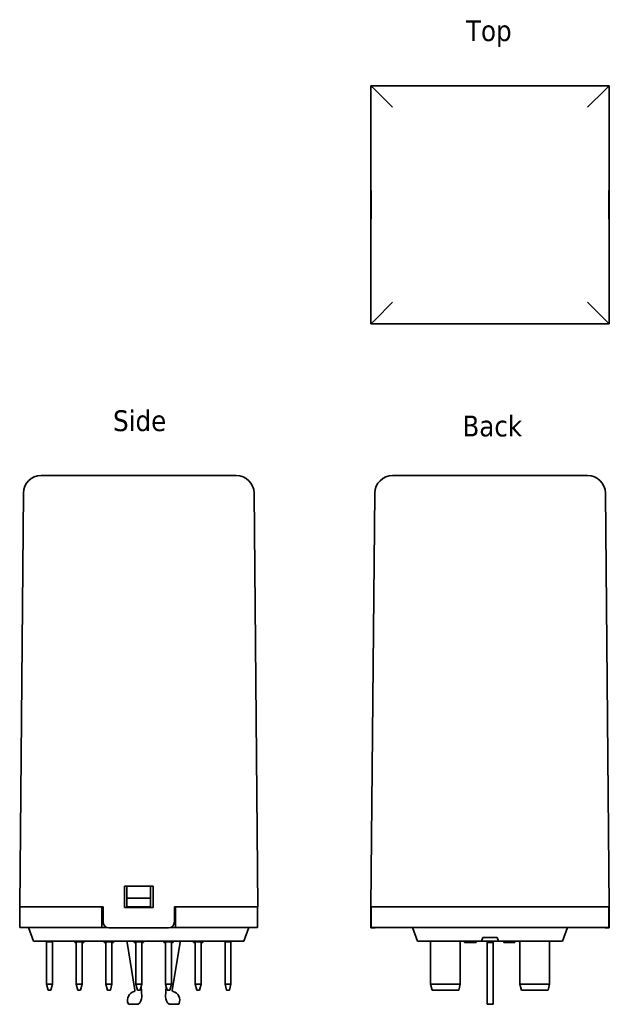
# Model space of a CAD drawing. Header units: millimetres. Extents: x 36 to 135, y 117 to 283.
import ezdxf

# ---------------------------------------------------------------- set-up
doc = ezdxf.new("R2010")
doc.units = ezdxf.units.MM
doc.layers.add('Symbol (ISO)', color=7, linetype='Continuous', lineweight=25)
doc.layers.add('Visible (ISO)', color=7, linetype='Continuous', lineweight=35)
doc.styles.add('Label Text (ISO)', font='TAHOMA.TTF')

msp = doc.modelspace()

# ---------------------------------------------------------------- linework, layer by layer
at = {"layer": 'Visible (ISO)'}
for p, q in [((94.6, 257.47), (94.6, 271.47)), ((134.6, 271.47), (94.6, 271.47)), ((95.23, 270.85), (94.6, 271.47)), ((134.6, 271.47), (133.98, 270.85)), ((134.6, 271.47), (134.6, 257.47)), ((95.23, 270.85), (98.23, 267.85)), ((130.98, 267.85), (133.98, 270.85)), ((94.57, 246.47), (94.57, 256.47)), ((94.6, 257.47), (94.58, 257.47)), ((134.6, 257.47), (134.63, 257.47)), ((134.64, 246.47), (134.64, 256.47)), ((94.6, 249.07), (94.6, 253.87)), ((94.6, 253.87), (94.64, 253.87)), ((94.64, 253.87), (94.64, 249.07)), ((134.57, 253.87), (134.61, 253.87)), ((134.57, 249.07), (134.57, 253.87)), ((134.61, 253.87), (134.61, 249.07)), ((94.64, 249.07), (94.6, 249.07)), ((134.61, 249.07), (134.57, 249.07)), ((94.58, 245.47), (94.6, 245.47)), ((94.6, 231.47), (94.6, 245.47)), ((134.6, 245.47), (134.6, 231.47)), ((134.63, 245.47), (134.6, 245.47)), ((98.23, 235.09), (95.23, 232.09)), ((133.98, 232.09), (130.98, 235.09)), ((94.6, 231.47), (95.23, 232.09)), ((133.98, 232.09), (134.6, 231.47)), ((134.6, 231.47), (94.6, 231.47)), ((39.2, 205.98), (71.96, 205.98)), ((130.98, 205.98), (98.23, 205.98)), ((36.2, 203.01), (35.58, 133.48)), ((75.58, 133.48), (74.96, 203.01)), ((94.6, 133.48), (95.23, 203.01)), ((133.98, 203.01), (134.6, 133.48)), ((53.18, 133.38), (53.18, 136.98)), ((53.18, 136.98), (57.98, 136.98)), ((53.58, 136.98), (53.58, 134.95)), ((57.58, 134.95), (57.58, 136.98)), ((57.98, 136.98), (57.98, 133.38)), ((53.58, 134.95), (57.58, 134.95)), ((53.58, 134.95), (53.58, 133.53)), ((57.58, 133.53), (57.58, 134.95)), ((49.58, 133.48), (35.58, 133.48)), ((35.63, 130.03), (35.63, 133.48)), ((49.38, 130.03), (49.38, 133.48)), ((49.58, 133.48), (49.58, 130.98)), ((57.98, 133.38), (53.18, 133.38)), ((53.58, 133.53), (57.58, 133.53)), ((53.58, 133.38), (53.58, 133.53)), ((57.58, 133.53), (57.58, 133.38)), ((75.58, 133.48), (61.58, 133.48)), ((61.58, 130.98), (61.58, 133.48)), ((61.78, 130.03), (61.78, 133.48)), ((75.53, 130.03), (75.53, 133.48)), ((94.58, 130.98), (94.6, 133.48)), ((134.6, 133.48), (94.6, 133.48)), ((94.65, 130.03), (94.65, 133.48)), ((134.55, 130.03), (134.55, 133.48)), ((134.63, 130.98), (134.6, 133.48)), ((94.57, 129.98), (94.58, 130.98)), ((134.63, 130.98), (134.64, 129.98)), ((38.63, 130.03), (35.63, 130.03)), ((37.08, 130.03), (37.92, 127.73)), ((38.63, 130.03), (49.38, 130.03)), ((50.27, 130.03), (49.38, 130.03)), ((60.58, 129.98), (50.58, 129.98)), ((61.78, 130.03), (60.89, 130.03)), ((61.78, 130.03), (72.53, 130.03)), ((75.53, 130.03), (72.53, 130.03)), ((74.08, 130.03), (73.24, 127.73)), ((94.57, 129.98), (95.08, 129.98)), ((97.65, 130.03), (94.65, 130.03)), ((97.65, 130.03), (131.55, 130.03)), ((101.6, 130.03), (102.44, 127.73)), ((127.6, 130.03), (126.77, 127.73)), ((134.55, 130.03), (131.55, 130.03)), ((134.13, 129.98), (134.64, 129.98)), ((38.58, 127.73), (37.92, 127.73)), ((38.58, 127.73), (72.58, 127.73)), ((40.08, 127.63), (40.08, 127.73)), ((40.08, 127.63), (40.08, 120.53)), ((40.08, 127.63), (41.08, 127.63)), ((41.08, 127.73), (41.08, 127.63)), ((41.08, 120.53), (41.08, 127.63)), ((44.82, 127.73), (44.82, 127.53)), ((45.08, 127.63), (45.08, 127.73)), ((45.08, 127.63), (45.08, 120.53)), ((45.08, 127.63), (46.08, 127.63)), ((46.08, 127.73), (46.08, 127.63)), ((46.08, 120.53), (46.08, 127.63)), ((46.17, 127.73), (46.17, 127.53)), ((46.35, 127.53), (46.17, 127.53)), ((46.35, 127.73), (46.35, 127.53)), ((49.8, 127.73), (49.8, 127.53)), ((50.08, 127.63), (50.08, 127.73)), ((50.08, 127.63), (50.08, 120.53)), ((50.08, 127.63), (51.08, 127.63)), ((51.08, 127.73), (51.08, 127.63)), ((51.08, 120.53), (51.08, 127.63)), ((51.36, 127.73), (51.36, 127.53)), ((53.63, 127.73), (53.63, 127.53)), ((54.95, 119.51), (53.63, 127.53)), ((54.8, 127.73), (54.8, 127.53)), ((55.08, 127.63), (55.08, 127.73)), ((55.08, 127.63), (55.08, 120.53)), ((55.08, 127.63), (56.08, 127.63)), ((56.08, 127.73), (56.08, 127.63)), ((56.08, 120.53), (56.08, 127.63)), ((56.37, 127.73), (56.37, 127.53)), ((59.8, 127.73), (59.8, 127.53)), ((59.82, 127.73), (59.82, 127.53)), ((60.02, 127.53), (59.82, 127.53)), ((60.02, 127.73), (60.02, 127.53)), ((60.08, 127.63), (60.08, 127.73)), ((60.08, 127.63), (60.08, 120.53)), ((60.08, 127.63), (61.08, 127.63)), ((61.08, 127.73), (61.08, 127.63)), ((61.08, 120.53), (61.08, 127.63)), ((62.53, 127.53), (61.21, 119.51)), ((61.36, 127.73), (61.36, 127.53)), ((62.53, 127.73), (62.53, 127.53)), ((64.8, 127.73), (64.8, 127.53)), ((64.83, 127.73), (64.83, 127.53)), ((65.08, 127.53), (64.83, 127.53)), ((65.08, 127.63), (65.08, 127.73)), ((65.08, 127.63), (65.08, 120.53)), ((65.08, 127.63), (66.08, 127.63)), ((66.08, 127.73), (66.08, 127.63)), ((66.08, 120.53), (66.08, 127.63)), ((66.33, 127.53), (66.08, 127.53)), ((66.33, 127.73), (66.33, 127.53)), ((66.36, 127.73), (66.36, 127.53)), ((70.08, 127.63), (70.08, 127.73)), ((70.08, 127.63), (70.08, 120.53)), ((70.08, 127.63), (71.08, 127.63)), ((71.08, 127.73), (71.08, 127.63)), ((71.08, 120.53), (71.08, 127.63)), ((73.24, 127.73), (72.58, 127.73)), ((103.1, 127.73), (102.44, 127.73)), ((103.1, 127.73), (113.17, 127.73)), ((104.6, 120.53), (104.6, 127.63)), ((109.6, 127.63), (109.6, 120.53)), ((110.31, 127.73), (110.31, 127.53)), ((110.84, 127.73), (110.84, 127.53)), ((111.02, 127.53), (110.84, 127.53)), ((111.02, 127.73), (111.02, 127.53)), ((111.22, 127.53), (111.02, 127.53)), ((111.22, 127.73), (111.22, 127.53)), ((111.88, 127.53), (111.22, 127.53)), ((111.88, 127.73), (111.88, 127.53)), ((112.25, 127.53), (111.88, 127.53)), ((112.25, 127.73), (112.25, 127.53)), ((113.17, 127.73), (113.38, 128.33)), ((116.04, 127.73), (113.17, 127.73)), ((113.38, 128.33), (115.82, 128.33)), ((114.1, 127.73), (114.1, 127.53)), ((114.1, 127.53), (114.1, 119.51)), ((115.1, 127.53), (114.1, 127.53)), ((115.1, 127.73), (115.1, 127.53)), ((115.1, 119.51), (115.1, 127.53)), ((115.82, 128.33), (116.04, 127.73)), ((116.04, 127.73), (126.1, 127.73)), ((116.9, 127.73), (116.9, 127.53)), ((117.37, 127.53), (116.9, 127.53)), ((117.37, 127.73), (117.37, 127.53)), ((117.4, 127.53), (117.37, 127.53)), ((117.4, 127.73), (117.4, 127.53)), ((117.41, 127.73), (117.41, 127.53)), ((118.32, 127.73), (118.32, 127.53)), ((118.35, 127.73), (118.35, 127.53)), ((118.75, 127.53), (118.35, 127.53)), ((118.75, 127.73), (118.75, 127.53)), ((119.6, 120.53), (119.6, 127.63)), ((124.6, 127.63), (124.6, 120.53)), ((126.77, 127.73), (126.1, 127.73)), ((41.08, 120.53), (40.08, 120.53)), ((40.35, 119.53), (40.08, 120.53)), ((40.35, 119.53), (40.81, 119.53)), ((41.08, 120.53), (40.81, 119.53)), ((46.08, 120.53), (45.08, 120.53)), ((45.35, 119.53), (45.08, 120.53)), ((45.35, 119.53), (45.81, 119.53)), ((46.08, 120.53), (45.81, 119.53)), ((51.08, 120.53), (50.08, 120.53)), ((50.35, 119.53), (50.08, 120.53)), ((50.35, 119.53), (50.81, 119.53)), ((51.08, 120.53), (50.81, 119.53)), ((56.08, 120.53), (55.08, 120.53)), ((55.35, 119.53), (55.08, 120.53)), ((55.35, 119.53), (55.81, 119.53)), ((56.08, 120.53), (55.81, 119.53)), ((55.99, 120.19), (56.08, 118.4)), ((61.08, 120.53), (60.08, 120.53)), ((60.35, 119.53), (60.08, 120.53)), ((60.08, 118.4), (60.17, 120.19)), ((60.35, 119.53), (60.81, 119.53)), ((61.08, 120.53), (60.81, 119.53)), ((66.08, 120.53), (65.08, 120.53)), ((65.35, 119.53), (65.08, 120.53)), ((65.35, 119.53), (65.81, 119.53)), ((66.08, 120.53), (65.81, 119.53)), ((71.08, 120.53), (70.08, 120.53)), ((70.35, 119.53), (70.08, 120.53)), ((70.35, 119.53), (70.81, 119.53)), ((71.08, 120.53), (70.81, 119.53)), ((104.6, 120.53), (104.87, 119.53)), ((109.6, 120.53), (104.6, 120.53)), ((104.87, 119.53), (109.34, 119.53)), ((109.34, 119.53), (109.6, 120.53)), ((114.1, 119.51), (114.1, 119.28)), ((114.1, 117.25), (114.1, 119.28)), ((115.1, 119.28), (115.1, 119.51)), ((115.1, 119.28), (115.1, 117.25)), ((124.6, 120.53), (119.6, 120.53)), ((119.87, 119.53), (119.6, 120.53)), ((119.87, 119.53), (124.34, 119.53)), ((124.34, 119.53), (124.6, 120.53)), ((55.48, 117.13), (53.98, 117.13)), ((62.18, 117.13), (60.68, 117.13)), ((114.1, 117.13), (114.1, 117.25)), ((115.1, 117.13), (114.1, 117.13)), ((115.1, 117.25), (115.1, 117.13))]:
    msp.add_line(p, q, dxfattribs=at)
for centre, radius, start, end in [((39.2, 202.98), 3, 90, 179.4863), ((71.96, 202.98), 3, 0.5137, 90), ((98.23, 202.98), 3, 90, 179.4863), ((130.98, 202.98), 3, 0.5137, 90), ((50.58, 130.98), 1, 180, 270), ((60.58, 130.98), 1, 270, 0), ((95.08, 130.98), 1, 270, 288.1949), ((134.13, 130.98), 1, 251.8051, 270), ((105.4, 128.53), 1.2, 221.8103, 228.1897), ((108.8, 128.53), 1.2, 311.8103, 318.1897), ((120.4, 128.53), 1.2, 221.8103, 228.1897), ((123.8, 128.53), 1.2, 311.8103, 318.1897), ((55.18, 117.83), 1.5, 104.6073, 202.6199), ((54.75, 119.47), 0.2, 284.6073, 9.334), ((61.41, 119.47), 0.2, 170.666, 255.3927), ((60.98, 117.83), 1.5, 337.3801, 75.3927), ((54.58, 118.33), 1.5, 306.8699, 2.8207), ((61.58, 118.33), 1.5, 177.1793, 233.1301), ((53.98, 117.33), 0.2, 202.6199, 270), ((62.18, 117.33), 0.2, 270, 337.3801)]:
    msp.add_arc(centre, radius, start, end, dxfattribs=at)
for centre, major_axis, start_param, end_param in [((94.58, 256.47), (0, 1), 0, 1.570796), ((134.63, 256.47), (0, -1), 1.570796, 3.141593), ((94.58, 246.47), (0, 1), 1.570796, 3.141593), ((134.63, 246.47), (0, -1), 0, 1.570796)]:
    msp.add_ellipse(centre, major_axis=major_axis, ratio=0.008966, start_param=start_param, end_param=end_param, dxfattribs=at)
for points, knots in [([(45.08, 127.53), (45.07, 127.53), (45.06, 127.53), (45, 127.53), (44.96, 127.53), (44.9, 127.53), (44.87, 127.53), (44.82, 127.53), (44.82, 127.53), (44.82, 127.53)], [-0.06989549, -0.06989549, -0.06989549, -0.06989549, -0.0638542, -0.0638542, -0.03998122, -0.03998122, -0.02102332, -0.02102332, 0, 0, 0, 0]), ([(50.08, 127.53), (50.07, 127.53), (50.05, 127.53), (49.98, 127.53), (49.94, 127.53), (49.88, 127.53), (49.85, 127.53), (49.81, 127.53), (49.8, 127.53), (49.8, 127.53)], [-0.04875196, -0.04875196, -0.04875196, -0.04875196, -0.04565469, -0.04565469, -0.03288186, -0.03288186, -0.01822598, -0.01822598, 0, 0, 0, 0]), ([(51.36, 127.53), (51.36, 127.53), (51.36, 127.53), (51.34, 127.53), (51.33, 127.53), (51.29, 127.53), (51.26, 127.53), (51.19, 127.53), (51.14, 127.53), (51.08, 127.53)], [-0.13457681, -0.13457681, -0.13457681, -0.13457681, -0.11650506, -0.11650506, -0.09996177, -0.09996177, -0.07637816, -0.07637816, -0.05341482, -0.05341482, -0.05341482, -0.05341482]), ([(55.08, 127.53), (55.06, 127.53), (55.05, 127.53), (54.99, 127.53), (54.95, 127.53), (54.9, 127.53), (54.86, 127.53), (54.81, 127.53), (54.8, 127.53), (54.8, 127.53)], [-0.07962068, -0.07962068, -0.07962068, -0.07962068, -0.06966516, -0.06966516, -0.04285365, -0.04285365, -0.02153786, -0.02153786, 0, 0, 0, 0]), ([(56.37, 127.53), (56.37, 127.53), (56.36, 127.53), (56.35, 127.53), (56.34, 127.53), (56.29, 127.53), (56.25, 127.53), (56.18, 127.53), (56.13, 127.53), (56.08, 127.53), (56.08, 127.53), (56.08, 127.53)], [-0.06336688, -0.06336688, -0.06336688, -0.06336688, -0.05586544, -0.05586544, -0.04880032, -0.04880032, -0.03386014, -0.03386014, -0.01766186, -0.01766186, -0.01739593, -0.01739593, -0.01739593, -0.01739593]), ([(59.82, 127.53), (59.81, 127.53), (59.81, 127.53), (59.8, 127.53), (59.8, 127.53), (59.8, 127.53)], [-0.03636539, -0.03636539, -0.03636539, -0.03636539, -0.01392342, -0.01392342, 0, 0, 0, 0]), ([(61.22, 127.53), (61.2, 127.53), (61.17, 127.53), (61.13, 127.53), (61.1, 127.53), (61.08, 127.53)], [-0.08104485, -0.08104485, -0.08104485, -0.08104485, -0.05698191, -0.05698191, -0.0381293, -0.0381293, -0.0381293, -0.0381293]), ([(61.36, 127.53), (61.36, 127.53), (61.36, 127.53), (61.35, 127.53), (61.34, 127.53), (61.31, 127.53), (61.28, 127.53), (61.22, 127.53)], [-0.05349431, -0.05349431, -0.05349431, -0.05349431, -0.03789351, -0.03789351, -0.02304887, -0.02304887, 0, 0, 0, 0]), ([(64.83, 127.53), (64.83, 127.53), (64.82, 127.53), (64.81, 127.53), (64.8, 127.53), (64.8, 127.53)], [-0.03499173, -0.03499173, -0.03499173, -0.03499173, -0.02612544, -0.02612544, 0, 0, 0, 0]), ([(66.36, 127.53), (66.36, 127.53), (66.36, 127.53), (66.35, 127.53), (66.34, 127.53), (66.33, 127.53)], [-0.04073509, -0.04073509, -0.04073509, -0.04073509, -0.02818655, -0.02818655, -0.0203605, -0.0203605, -0.0203605, -0.0203605]), ([(110.79, 127.53), (110.75, 127.53), (110.71, 127.53), (110.64, 127.53), (110.61, 127.53), (110.54, 127.53), (110.5, 127.53), (110.43, 127.53), (110.4, 127.53), (110.33, 127.53), (110.31, 127.53), (110.31, 127.53)], [-0.1345768, -0.1345768, -0.1345768, -0.1345768, -0.1165051, -0.1165051, -0.0999618, -0.0999618, -0.0763782, -0.0763782, -0.0491231, -0.0491231, 0, 0, 0, 0]), ([(117.54, 127.53), (117.5, 127.53), (117.47, 127.53), (117.43, 127.53), (117.41, 127.53), (117.41, 127.53)], [-0.07024175, -0.07024175, -0.07024175, -0.07024175, -0.02685497, -0.02685497, 0, 0, 0, 0]), ([(117.91, 127.53), (117.87, 127.53), (117.83, 127.53), (117.75, 127.53), (117.71, 127.53), (117.62, 127.53), (117.58, 127.53), (117.54, 127.53)], [-0.04073509, -0.04073509, -0.04073509, -0.04073509, -0.02818655, -0.02818655, -0.01666908, -0.01666908, 0, 0, 0, 0]), ([(118.32, 127.53), (118.26, 127.53), (118.2, 127.53), (118.1, 127.53), (118.02, 127.53), (117.91, 127.53)], [-0.08751207, -0.08751207, -0.08751207, -0.08751207, -0.03213968, -0.03213968, 0, 0, 0, 0]), ([(118.35, 127.53), (118.35, 127.53), (118.35, 127.53), (118.33, 127.53), (118.33, 127.53), (118.32, 127.53)], [-0.05468864, -0.05468864, -0.05468864, -0.05468864, -0.03133338, -0.03133338, -0.02431659, -0.02431659, -0.02431659, -0.02431659])]:
    msp.add_open_spline(points, degree=3, knots=knots, dxfattribs=at)
for points in [[(46.17, 127.53), (46.15, 127.53), (46.11, 127.53), (46.08, 127.53)], [(60.08, 127.53), (60.05, 127.53), (60.03, 127.53), (60.02, 127.53)], [(110.84, 127.53), (110.83, 127.53), (110.81, 127.53), (110.79, 127.53)], [(117.41, 127.53), (117.4, 127.53), (117.4, 127.53), (117.4, 127.53)]]:
    msp.add_open_spline(points, degree=3, dxfattribs=at)

# ---------------------------------------------------------------- texts
at = {"layer": 'Symbol (ISO)', "char_height": 3.5, "attachment_point": 7, "style": 'Label Text (ISO)'}
for s, insert in [('Top', (110.56, 277.97)), ('Back', (109.96, 212.48))]:
    msp.add_mtext(s, dxfattribs=dict(at, insert=insert))
at = {"layer": 'Symbol (ISO)', "insert": (51.27, 213.37), "char_height": 3.5, "attachment_point": 7, "line_spacing_factor": 1.16, "style": 'Label Text (ISO)'}
msp.add_mtext('Side', dxfattribs=at)

doc.saveas('drawing.dxf')
